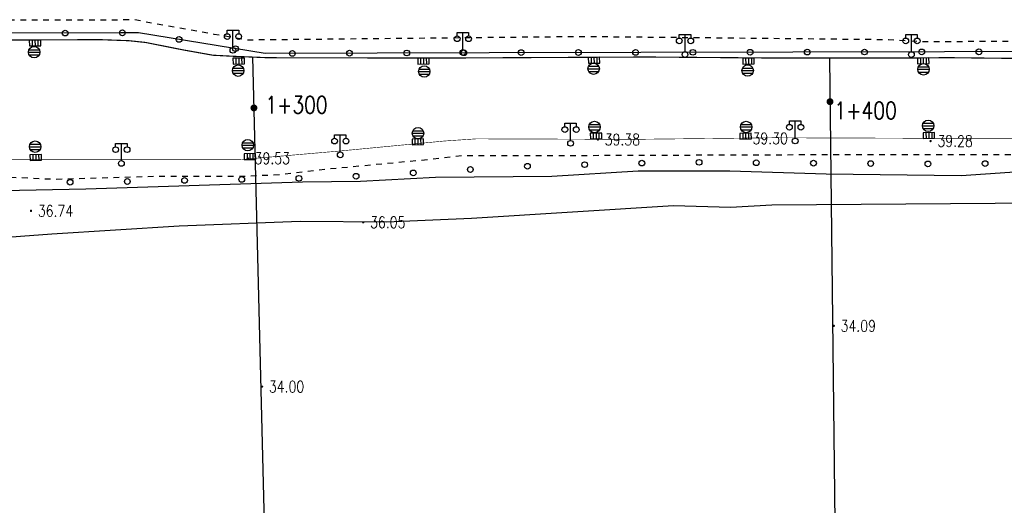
# Model space of a CAD drawing. Extents: x 39508475 to 39522402, y 3783947 to 3795549.
# Tile 52 of 256: x 39510362 to 39510534, y 3794370 to 3794455. Entities that reach past the tile are written whole.
import ezdxf
from ezdxf.enums import TextEntityAlignment as Align

# ---------------------------------------------------------------- set-up
doc = ezdxf.new("R2010")
doc.units = 0
doc.linetypes.add('X6', pattern=[2, 1, -1])
doc.layers.get('0').update_dxf_attribs({"linetype": 'CONTINUOUS'})
doc.layers.add('ASSIST', color=7, linetype='CONTINUOUS', plot=False)
for name, color, linetype in [('COMPONENT', 7, 'CONTINUOUS'), ('DLDW', 14, 'CONTINUOUS'), ('DLSS', 4, 'CONTINUOUS'), ('DMTZ', 3, 'CONTINUOUS'), ('GCD', 1, 'CONTINUOUS'), ('SXSS', 5, 'CONTINUOUS'), ('ZBTZ', 3, 'CONTINUOUS'), ('断面线', 2, 'CONTINUOUS')]:
    doc.layers.add(name, color=color, linetype=linetype)
doc.styles.add('HZ', font='rs', dxfattribs={"width": 0.8, "bigfont": 'hztxt'})
doc.linetypes.add('10411', pattern='A,2,[150,AAA.SHX,S=1,R=0,X=0,Y=1],2,[151,AAA.SHX,S=1,R=0,X=0,Y=3],1e-11', length=4)

# ---------------------------------------------------------------- blocks, each defined once
blk = doc.blocks.new('gc097')
for p, q in [((-1, 2.9), (-1, 3.5)), ((-1, 3.5), (1, 3.5)), ((0, 0.5), (0, 3.5)), ((1, 3.5), (1, 2.9))]:
    blk.add_line(p, q)
for centre in [(-1, 2.4), (1, 2.4), (0, 0)]:
    blk.add_circle(centre, 0.5)
blk = doc.blocks.new('gc170')
at = {"linetype": 'Continuous'}
blk.add_circle((0, 0), 0.5, dxfattribs=at)
blk = doc.blocks.new('gcbj0104')
for p, q in [((-0.5, 0.5), (-0.5, -0.5)), ((0, 0.5), (0, -0.5)), ((0.5, 0.5), (0.5, -0.5))]:
    blk.add_line(p, q)
blk.add_lwpolyline([(-1, 0.5), (-1, -0.5), (1, -0.5), (1, 0.5)], close=True)
blk = doc.blocks.new('gcbj0103')
for p, q in [((-1, 0), (1, 0)), ((-0.9, 0.43), (0.9, 0.43)), ((-0.88, -0.47), (0.88, -0.47))]:
    blk.add_line(p, q)
blk.add_circle((0, 0), 1)
blk = doc.blocks.new('gc200')
at = {"const_width": 0.2}
blk.add_lwpolyline([(-0.1, 0, 1), (0.1, 0, 1)], format="xyb", close=True, dxfattribs=at)

msp = doc.modelspace()

# ---------------------------------------------------------------- linework, layer by layer
at = {"layer": 'ASSIST', "linetype": 'Continuous', "flags": 128}
msp.add_lwpolyline([(39510859.43897, 3794449.36775), (39510812.05619, 3794449.09082), (39510753.63243, 3794449.36553), (39510710.40602, 3794449.08859), (39510663.77996, 3794448.81231), (39510628.72779, 3794448.81231), (39510579.35106, 3794449.08969), (39510523.44534, 3794448.95433), (39510443.84353, 3794448.81497), (39510404.70219, 3794448.6765), (39510382.5348, 3794452.27673), (39510379.48679, 3794452.27673), (39510338.15234, 3794452.14627), (39510305.95415, 3794452.28585), (39510274.36564, 3794449.37797), (39510224.43076, 3794444.24901), (39510215.51537, 3794442.72361), (39510176.30681, 3794434.8308), (39510114.86409, 3794428.59674), (39510082.39132, 3794425.40747)], dxfattribs=at)
at = {"layer": 'DLSS', "linetype": 'X6', "flags": 128}
for points in [[(39510892.56375, 3794451.68022), (39510874.84713, 3794451.51525), (39510839.3146, 3794451.51587), (39510806.98539, 3794451.57112), (39510778.18036, 3794451.46194), (39510742.48863, 3794451.40633), (39510713.12321, 3794451.18593), (39510678.31982, 3794451.07594), (39510659.47566, 3794451.02113), (39510637.55522, 3794451.29573), (39510611.23454, 3794450.85616), (39510586.76405, 3794450.91045), (39510551.96356, 3794450.91063), (39510519.63337, 3794450.69049), (39510513.639, 3794451.06402), (39510460.3109, 3794451.60663), (39510401.62215, 3794451.01487), (39510395.79846, 3794452.00139), (39510381.65767, 3794454.57221), (39510376.62363, 3794454.47356), (39510329.0043, 3794454.47419), (39510304.97034, 3794454.17792), (39510262.49479, 3794450.12287), (39510218.31488, 3794445.17948), (39510178.40602, 3794437.57295), (39510168.04183, 3794436.58642), (39510121.39143, 3794431.35246), (39510076.61719, 3794426.61049)], [(39509114.05604, 3794290.33142), (39509112.24991, 3794295.83282), (39509112.1639, 3794300.73249), (39509115.17413, 3794309.24247), (39509120.24853, 3794313.1966), (39509122.14067, 3794314.05619), (39509132.37548, 3794314.57195), (39509159.20957, 3794317.32265), (39509189.76964, 3794320.25811), (39509213.70529, 3794322.58523), (39509234.28659, 3794324.74112), (39509259.26076, 3794326.89452), (39509287.06643, 3794329.74057), (39509297.9893, 3794330.5142), (39509318.14864, 3794332.83689), (39509350.33947, 3794335.93364), (39509384.6139, 3794339.4617), (39509418.97552, 3794342.56176), (39509445.91722, 3794344.97718), (39509470.5421, 3794347.30181), (39509492.58016, 3794349.62934), (39509517.37924, 3794352.03979), (39509558.77979, 3794355.99696), (39509584.87378, 3794358.92856), (39509614.7487, 3794361.76811), (39509642.81294, 3794364.61154), (39509666.41218, 3794366.84787), (39509694.74334, 3794369.51619), (39509724.44053, 3794372.26882), (39509742.43872, 3794374.16158), (39509776.0113, 3794377.43301), (39509804.43055, 3794380.3613), (39509828.79315, 3794382.59707), (39509851.696, 3794385.09155), (39509877.43497, 3794387.84556), (39509900.33763, 3794389.82496), (39509921.34805, 3794391.97878), (39509959.05459, 3794395.24647), (39509980.92335, 3794397.65886), (39510005.89307, 3794399.55024), (39510029.41212, 3794402.38952), (39510053.15906, 3794405.4893), (39510069.35519, 3794406.69536), (39510090.36007, 3794409.01888), (39510110.3385, 3794410.91413), (39510135.56217, 3794412.97921), (39510165.00206, 3794416.59047), (39510179.4688, 3794417.53933), (39510201.93835, 3794419.94799), (39510211.67389, 3794420.80772), (39510215.28617, 3794420.89368), (39510220.36058, 3794420.37792), (39510227.77585, 3794419.60457), (39510232.50622, 3794419.60457), (39510243.70161, 3794420.46223), (39510264.36074, 3794422.52635), (39510286.39943, 3794424.59158), (39510302.15519, 3794426.0551), (39510313.01318, 3794427.00383), (39510323.16198, 3794427.00383), (39510342.10988, 3794427.0902), (39510358.12292, 3794427.17643), (39510367.75567, 3794426.74664), (39510386.3599, 3794427.26267), (39510401.78143, 3794427.2635), (39510407.8019, 3794427.60733), (39510414.08038, 3794428.38097), (39510433.28412, 3794430.18625), (39510439.13257, 3794430.87392), (39510443.34691, 3794430.87392), (39510457.30994, 3794430.87531), (39510482.53471, 3794430.96168), (39510508.18649, 3794431.04736), (39510540.1194, 3794431.04736), (39510559.07547, 3794431.21927), (39510589.8041, 3794430.87571), (39510611.59039, 3794430.87599), (39510628.72725, 3794430.87641), (39510644.67099, 3794431.04763), (39510675.80541, 3794430.78975), (39510703.7148, 3794430.79597), (39510735.4826, 3794431.31173), (39510766.13777, 3794431.39644), (39510796.52455, 3794431.31103), (39510821.50199, 3794431.13952), (39510841.64608, 3794431.39754), (39510865.15551, 3794431.22562), (39510898.04013, 3794431.31144), (39510898.81418, 3794431.99911), (39510923.00767, 3794432.17158), (39510942.55698, 3794431.9137), (39510961.06739, 3794431.9137), (39510991.10671, 3794431.91315), (39511011.9482, 3794432.17075), (39511037.77999, 3794432.34239), (39511063.17658, 3794432.60055), (39511081.10047, 3794432.08479), (39511081.87453, 3794431.31116), (39511101.8427, 3794431.39657), (39511117.7731, 3794431.73943), (39511141.57872, 3794431.77863), (39511222.30607, 3794431.78591), (39511249.35029, 3794431.95585), (39511271.48104, 3794431.95612), (39511288.07744, 3794431.95612), (39511301.68013, 3794431.10642), (39511317.01132, 3794429.57492), (39511319.64684, 3794429.48994), (39511338.71295, 3794426.34277), (39511352.83597, 3794422.76789), (39511369.52188, 3794418.934), (39511394.79447, 3794411.36743), (39511418.11984, 3794403.95633), (39511445.34414, 3794394.85157), (39511474.10351, 3794385.66567), (39511495.04762, 3794379.36546), (39511537.59183, 3794365.75798), (39511568.74567, 3794355.97838), (39511603.81306, 3794344.91644), (39511623.30407, 3794339.20992), (39511650.62245, 3794329.8482), (39511658.18894, 3794327.72395), (39511661.92968, 3794327.0442), (39511677.85959, 3794323.80646), (39511701.0162, 3794320.1447), (39511713.00356, 3794318.70021), (39511726.43622, 3794318.19038), (39511738.20057, 3794318.6151), (39511757.28112, 3794319.54676), (39511766.20789, 3794320.39647), (39511782.10602, 3794322.86059), (39511802.71267, 3794326.26854), (39511834.54072, 3794331.20417), (39511859.47468, 3794334.6113), (39511885.1765, 3794339.03533), (39511910.19709, 3794342.69505), (39511931.73182, 3794345.50192), (39511942.95405, 3794347.71114), (39511962.4587, 3794350.69287), (39511973.00078, 3794352.3073), (39511997.33935, 3794356.14173), (39512018.79276, 3794359.45732), (39512047.22551, 3794363.96524), (39512076.58233, 3794368.56058), (39512100.07722, 3794372.64842), (39512109.04357, 3794374.20188)]]:
    msp.add_lwpolyline(points, dxfattribs=at)
at = {"layer": 'DLSS', "linetype": 'Continuous', "flags": 128}
for points, const_width in [([(39510543.61053, 3794447.72679), (39510523.87125, 3794447.94719), (39510518.45991, 3794447.892), (39510494.34392, 3794447.87601), (39510471.46827, 3794448.06118), (39510434.83481, 3794447.87433), (39510405.14879, 3794447.93562), (39510399.22944, 3794448.18326), (39510395.57609, 3794448.36892), (39510390.37474, 3794449.29722), (39510383.81111, 3794450.59684), (39510380.90084, 3794450.90628), (39510375.82331, 3794451.09194), (39510335.50485, 3794450.92268)], 0.2), ([(39510169.24583, 3794419.44071), (39510195.66976, 3794422.25229), (39510209.82859, 3794423.84429), (39510214.13424, 3794423.84429), (39510224.99195, 3794423.09589), (39510230.90995, 3794422.81359), (39510246.82211, 3794424.02973), (39510273.34546, 3794426.56383), (39510298.0813, 3794429.18547), (39510302.38694, 3794429.27901), (39510313.64227, 3794430.12231), (39510328.24402, 3794430.12231), (39510344.64345, 3794430.12246), (39510370.31935, 3794430.12351), (39510400.11211, 3794430.12366), (39510417.45159, 3794431.62105), (39510436.09538, 3794433.39789), (39510441.61783, 3794433.77208), (39510468.69607, 3794433.67854), (39510493.54024, 3794433.95933), (39510520.51787, 3794433.86593), (39510544.232, 3794433.86653)], 0.1)]:
    msp.add_lwpolyline(points, dxfattribs=dict(at, const_width=const_width))
at = {"layer": 'DMTZ', "linetype": '10411', "flags": 128}
msp.add_lwpolyline([(39510606.91228, 3794425.92191), (39510606.07245, 3794427.14359), (39510603.77118, 3794428.42148), (39510601.98008, 3794429.26588), (39510594.31399, 3794429.7742), (39510550.18124, 3794428.95303), (39510526.35405, 3794427.31067), (39510502.76126, 3794427.5811), (39510485.9179, 3794428.12855), (39510469.86985, 3794428.12943), (39510454.80668, 3794427.17139), (39510434.4897, 3794427.0321), (39510421.34367, 3794426.34779), (39510411.21026, 3794426.21093), (39510373.34137, 3794424.97872), (39510358.82596, 3794424.705), (39510340.2024, 3794424.97872), (39510280.29057, 3794420.59274), (39510279.60588, 3794418.40294), (39510277.00406, 3794416.62373), (39510264.92383, 3794415.38794), (39510263.48834, 3794414.78014)], dxfattribs=at)
at = {"layer": 'SXSS', "linetype": 'Continuous', "flags": 128}
msp.add_lwpolyline([(39510606.68485, 3794422.44562), (39510599.427, 3794421.192), (39510593.11891, 3794421.62189), (39510560.59531, 3794422.53723), (39510540.11289, 3794422.53723), (39510493.2705, 3794422.20356), (39510486.00343, 3794421.81168), (39510476.07156, 3794422.05766), (39510440.77634, 3794419.84785), (39510425.92965, 3794419.20476), (39510410.80939, 3794419.35666), (39510389.66882, 3794418.5385), (39510367.38609, 3794417.1475), (39510331.35475, 3794414.44848), (39510302.43714, 3794413.9569), (39510277.37568, 3794412.2388), (39510265.7303, 3794410.60209), (39510264.33933, 3794411.50162)], dxfattribs=at)
at = {"layer": '断面线', "linetype": 'Continuous', "flags": 128}
for points in [[(39510402.5064, 3794448.04616), (39510404.01491, 3794387.63452), (39510407.45171, 3794250)], [(39510503.33553, 3794447.88197), (39510505.58524, 3794250.26373)]]:
    msp.add_lwpolyline(points, dxfattribs=at)

# ---------------------------------------------------------------- block references
at = {"layer": 'COMPONENT', "linetype": 'Continuous', "rotation": 1.103053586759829}
for p in [(39510364.46809, 3794450.50308), (39510400.08042, 3794447.34833), (39510432.36104, 3794447.35718), (39510462.16764, 3794447.49369), (39510489.17958, 3794447.33605), (39510519.71394, 3794447.38876), (39510462.52796, 3794434.26568), (39510488.66453, 3794434.24563), (39510520.69706, 3794434.35231), (39510431.36985, 3794433.23969), (39510402.03253, 3794430.66619), (39510364.59766, 3794430.52149)]:
    msp.add_blockref('gcbj0104', p, dxfattribs=at)
at = {"layer": 'COMPONENT', "linetype": 'Continuous'}
for p in [(39510364.31676, 3794448.89502, 38.889), (39510399.96698, 3794445.68505, 38.889), (39510462.10051, 3794446.01529, 38.889), (39510489.01923, 3794445.68849, 38.889), (39510519.75713, 3794445.90909, 38.889), (39510432.50281, 3794445.52533, 38.889), (39510462.26383, 3794435.8399, 38.889), (39510488.74703, 3794435.83958, 38.889), (39510520.57374, 3794436.06019, 38.889), (39510431.414, 3794434.75138, 38.889), (39510364.50011, 3794432.40197, 38.889), (39510401.64808, 3794432.66292, 38.889)]:
    msp.add_blockref('gcbj0103', p, dxfattribs=at)
at = {"layer": 'DLDW', "linetype": 'Continuous'}
for p in [(39510399.06464, 3794449.2253), (39510439.25169, 3794448.84967), (39510478.07624, 3794448.47545), (39510517.64794, 3794448.47485), (39510458.07318, 3794432.98901), (39510497.32477, 3794433.39159), (39510379.56449, 3794429.47727), (39510417.82157, 3794430.98414)]:
    msp.add_blockref('gc097', p, dxfattribs=at)
at = {"layer": 'GCD', "linetype": 'Continuous'}
ref = msp.add_blockref('gc200', (39510462.842, 3794433.645, 39.381), dxfattribs=at)
ref.add_attrib('height', '39.38', dxfattribs={"linetype": 'Continuous', "height": 2, "style": 'HZ', "width": 0.8}).set_placement((39510464.042, 3794433.645, 39.381), align=Align.MIDDLE_LEFT)
ref = msp.add_blockref('gc200', (39510488.684, 3794433.843, 39.302), dxfattribs=at)
ref.add_attrib('height', '39.30', dxfattribs={"linetype": 'Continuous', "height": 2, "style": 'HZ', "width": 0.8}).set_placement((39510489.884, 3794433.843, 39.302), align=Align.MIDDLE_LEFT)
ref = msp.add_blockref('gc200', (39510520.993, 3794433.38, 39.283), dxfattribs=at)
ref.add_attrib('height', '39.28', dxfattribs={"linetype": 'Continuous', "height": 2, "style": 'HZ', "width": 0.8}).set_placement((39510522.193, 3794433.38, 39.283), align=Align.MIDDLE_LEFT)
ref = msp.add_blockref('gc200', (39510401.656, 3794430.37, 39.527), dxfattribs=at)
ref.add_attrib('height', '39.53', dxfattribs={"linetype": 'Continuous', "height": 2, "style": 'HZ', "width": 0.8}).set_placement((39510402.856, 3794430.37, 39.527), align=Align.MIDDLE_LEFT)
ref = msp.add_blockref('gc200', (39510363.767, 3794421.197, 36.741), dxfattribs=at)
ref.add_attrib('height', '36.74', dxfattribs={"linetype": 'Continuous', "height": 2, "style": 'HZ', "width": 0.8}).set_placement((39510364.967, 3794421.197, 36.741), align=Align.MIDDLE_LEFT)
ref = msp.add_blockref('gc200', (39510421.835, 3794419.198, 36.046), dxfattribs=at)
ref.add_attrib('height', '36.05', dxfattribs={"linetype": 'Continuous', "height": 2, "style": 'HZ', "width": 0.8}).set_placement((39510423.035, 3794419.198, 36.046), align=Align.MIDDLE_LEFT)
ref = msp.add_blockref('gc200', (39510504.0762, 3794401.116, 34.09), dxfattribs=at)
ref.add_attrib('height', '34.09', dxfattribs={"linetype": 'Continuous', "height": 2, "style": 'HZ', "width": 0.8}).set_placement((39510505.2762, 3794401.116, 34.09), align=Align.MIDDLE_LEFT)
ref = msp.add_blockref('gc200', (39510404.1501, 3794390.504, 34), dxfattribs=at)
ref.add_attrib('height', '34.00', dxfattribs={"linetype": 'Continuous', "height": 2, "style": 'HZ', "width": 0.8}).set_placement((39510405.3501, 3794390.504, 34), align=Align.MIDDLE_LEFT)
at = {"layer": 'ZBTZ', "linetype": 'Continuous'}
for p, rotation in [((39510369.73394, 3794452.24595), 180.1808399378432), ((39510379.7339, 3794452.27673), 180), ((39510389.64079, 3794451.12264), 170.7750839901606), ((39510399.51145, 3794449.51953), 170.7750839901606), ((39510409.44341, 3794448.69327), 180.2026897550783), ((39510419.44335, 3794448.72865), 180.2026897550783), ((39510429.44329, 3794448.76403), 180.2026897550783), ((39510439.44322, 3794448.7994), 180.2026897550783), ((39510449.44319, 3794448.82477), 180.1003131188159), ((39510459.44317, 3794448.84228), 180.1003131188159), ((39510469.44316, 3794448.85979), 180.1003131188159), ((39510479.44314, 3794448.8773), 180.1003131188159), ((39510489.44313, 3794448.8948), 180.1003131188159), ((39510499.44311, 3794448.91231), 180.1003131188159), ((39510509.4431, 3794448.92982), 180.1003131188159), ((39510519.44308, 3794448.94733), 180.1003131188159), ((39510529.44306, 3794448.96886), 180.1387260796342), ((39510450.53822, 3794428.98874), 1.559348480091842), ((39510460.53451, 3794429.26087), 1.559348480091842), ((39510470.53081, 3794429.53299), 1.559348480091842), ((39510480.52847, 3794429.67034), 359.5968601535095), ((39510490.52822, 3794429.59997), 359.5968601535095), ((39510500.52797, 3794429.52961), 359.5968601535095), ((39510510.52772, 3794429.45925), 359.5968601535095), ((39510520.52748, 3794429.38889), 359.5968601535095), ((39510530.52724, 3794429.45414), 0.3962027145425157), ((39510420.59, 3794427.23337), 3.401622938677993), ((39510430.57238, 3794427.82672), 3.401622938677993), ((39510440.55477, 3794428.42007), 3.401622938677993), ((39510370.60443, 3794426.19917), 0.4852762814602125), ((39510380.60349, 3794426.32709), 1.047323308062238), ((39510390.60182, 3794426.50987), 1.047323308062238), ((39510400.60015, 3794426.69265), 1.047323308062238), ((39510410.59848, 3794426.87544), 1.047323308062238)]:
    msp.add_blockref('gc170', p, dxfattribs=dict(at, rotation=rotation))
at = {"layer": '断面线', "linetype": 'Continuous', "xscale": 3, "yscale": 3, "zscale": 3}
for p in [(39510402.72801, 3794439.17152), (39510503.42236, 3794440.25456)]:
    msp.add_blockref('gc200', p, dxfattribs=at)

# ---------------------------------------------------------------- texts
at = {"layer": '断面线', "linetype": 'Continuous', "style": 'HZ', "width": 0.8}
for s, p in [('1+300', (39510415.6155, 3794439.713)), ('1+400', (39510515.09327, 3794438.72734))]:
    msp.add_text(s, height=3, dxfattribs=at).set_placement(p, align=Align.MIDDLE_RIGHT)

doc.saveas('drawing.dxf')
